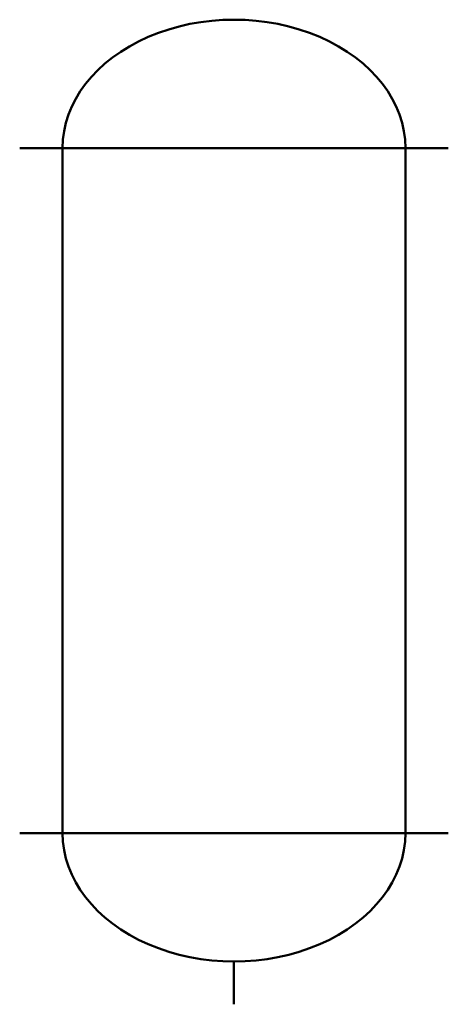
# Model space of a CAD drawing. Extents: x 312.9 to 322.9, y 157.4 to 180.5.
import ezdxf

# ---------------------------------------------------------------- set-up
doc = ezdxf.new("R2010")
doc.units = 0
doc.header["$MEASUREMENT"] = 0
doc.layers.add('Omtrekslijn', color=7, linetype='CONTINUOUS', lineweight=50)

msp = doc.modelspace()

# ---------------------------------------------------------------- linework, layer by layer
at = {"layer": 'Omtrekslijn'}
for p, q in [((313.882, 177.451), (312.882, 177.451)), ((321.882, 177.451), (313.882, 177.451)), ((313.882, 177.451), (313.882, 161.451)), ((321.882, 161.451), (321.882, 177.451)), ((321.882, 177.451), (322.882, 177.451)), ((313.882, 161.451), (312.882, 161.451)), ((313.882, 161.451), (321.882, 161.451)), ((321.882, 161.451), (322.882, 161.451)), ((317.882, 158.45), (317.882, 157.45))]:
    msp.add_line(p, q, dxfattribs=at)
at = {"layer": 'Omtrekslijn', "extrusion": (0, 0, -1)}
msp.add_ellipse((317.882, 177.451), major_axis=(-4, 0), ratio=0.750206, start_param=0, end_param=3.141593, dxfattribs=at)
at = {"layer": 'Omtrekslijn'}
msp.add_ellipse((317.882, 161.451), major_axis=(-4, 0), ratio=0.750206, start_param=0, end_param=3.141593, dxfattribs=at)

doc.saveas('drawing.dxf')
